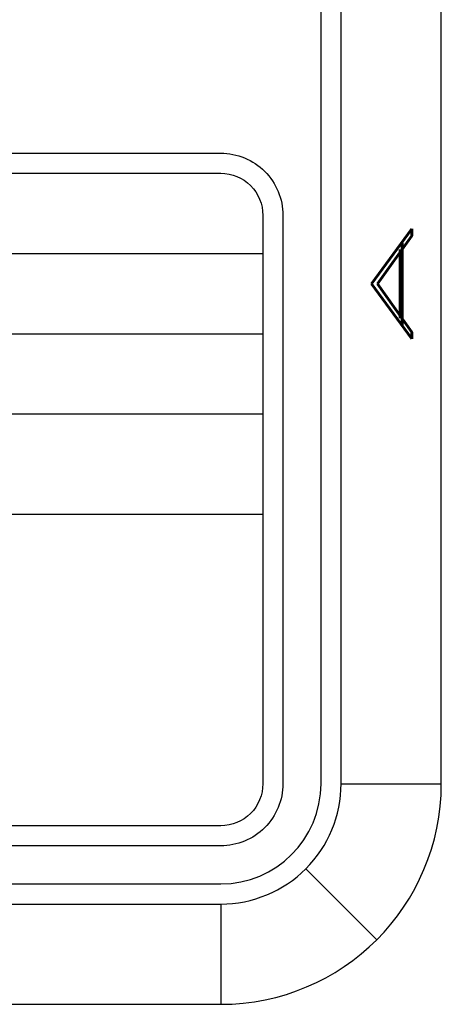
# Model space of a CAD drawing. Header units: inches. Extents: x 1802 to 2468, y -253 to -72.
# Tile 231 of 256: x 2102.45 to 2103.5, y -207.65 to -205.19. Entities that reach past the tile are written whole.
import ezdxf
from ezdxf.enums import TextEntityAlignment as Align

# ---------------------------------------------------------------- set-up
doc = ezdxf.new("R2010")
doc.units = ezdxf.units.IN
doc.header["$LTSCALE"] = 0.5
doc.header["$MEASUREMENT"] = 0
doc.layers.add('SID-M-D', color=42, linetype='Continuous')
doc.layers.add('SID-M-S', color=105, linetype='Continuous')
doc.styles.add('PTI', font='romand.shx', dxfattribs={"oblique": 10})
doc.styles.add('R', font='ROMAND.SHX')

# ---------------------------------------------------------------- blocks, each defined once
blk = doc.blocks.new('*U9')
at = {"layer": 'SID-M-S'}
for p, q in [((0.2499999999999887, 6.661338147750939e-16), (0.2499999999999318, 21.99999999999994)), ((0.3, 6.661338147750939e-16), (0.299999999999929, 21.99999999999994)), ((0.55, 6.661338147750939e-16), (0.549999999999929, 21.99999999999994)), ((0.3, 6.661338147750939e-16), (0.55, 6.661338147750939e-16)), ((0.2121320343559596, -0.2121320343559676), (0.3889087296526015, -0.3889087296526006)), ((-34.00000000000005, -0.2500000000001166), (-1.13242748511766e-14, -0.2499999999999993)), ((-34.00000000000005, -0.3000000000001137), (-1.13242748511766e-14, -0.3)), ((-1.13242748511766e-14, -0.3), (2.886579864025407e-15, -0.55)), ((-34.00000000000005, -0.550000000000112), (2.886579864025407e-15, -0.55))]:
    blk.add_line(p, q, dxfattribs=at)
for centre, radius, start, end in [((0, 0), 0.3, 269.9999999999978, 1.272221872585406e-13), ((-1.143529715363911e-14, 6.661338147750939e-16), 0.25, 270, 0), ((1.110223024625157e-15, -1.110223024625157e-15), 0.5499999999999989, 270.0000000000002, 1.850504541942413e-13)]:
    blk.add_arc(centre, radius, start, end, dxfattribs=at)
at = {"layer": 'SID-M-D', "style": 'R', "width": 4}
blk.add_text('A', height=0.09999999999, rotation=90, dxfattribs=at).set_placement((0.4762159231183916, 1.074295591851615))
blk = doc.blocks.new('JM_TITTLE_BOX_SID')
at = {"layer": 'SID-M-S'}
for p, q in [((-6.604933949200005, 1.32165344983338), (0.1049989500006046, 1.32165344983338)), ((-6.604933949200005, 1.121655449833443), (0.1049989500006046, 1.121655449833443)), ((-6.604933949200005, 0.9216574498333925), (0.1049989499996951, 0.9216574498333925)), ((-4.43498749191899, 0.6716599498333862), (0.1049989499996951, 0.6716599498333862))]:
    blk.add_line(p, q, dxfattribs=at)
for points in [[(1.261213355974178e-13, -0.1549984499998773), (-6.499934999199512, -0.1549984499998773, -0.414213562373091), (-6.654933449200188, 1.163513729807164e-13), (-6.654933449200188, 1.416652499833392, -0.4142135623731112), (-6.499934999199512, 1.571650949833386), (1.261213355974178e-13, 1.571650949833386, -0.4142135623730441), (0.1549984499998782, 1.416652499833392), (0.1549984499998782, 1.163513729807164e-13, -0.4142135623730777)], [(1.261213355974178e-13, -0.1049989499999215), (-6.499934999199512, -0.1049989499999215, -0.4142135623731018), (-6.604933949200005, 1.163513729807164e-13), (-6.604933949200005, 1.416652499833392, -0.4142135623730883), (-6.499934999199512, 1.52165144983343), (1.261213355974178e-13, 1.52165144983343, -0.414213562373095), (0.1049989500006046, 1.416652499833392), (0.1049989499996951, 1.163513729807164e-13, -0.414213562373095)]]:
    blk.add_lwpolyline(points, format="xyb", close=True, dxfattribs=at)
at = {"layer": 'SID-M-D', "style": 'PTI', "oblique": 10}
for tag, p in [('DIEDATAINFO', (-2.18746001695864, 1.371591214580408)), ('PARTDESCRIPTION', (-5.966376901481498, 1.169693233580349)), ('00-00-00', (-1.009105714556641, 1.167793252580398)), ('PARTNUMBER', (-5.81595049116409, 0.9696952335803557)), ('REV', (-3.360356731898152, 0.9696952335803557)), ('SCALE', (-2.520436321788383, 0.9677952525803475)), ('SH', (-0.8571950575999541, 0.9677952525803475)), ('SHX', (-0.4057438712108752, 0.9677952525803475)), ('WTD', (-3.839149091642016, 0.7480887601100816)), ('TOOL', (-2.472915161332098, 0.7480887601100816)), ('JOB', (-0.9225366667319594, 0.7480887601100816))]:
    blk.add_attdef(tag, p, '', height=0.09999900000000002, dxfattribs=at)
blk.add_attdef('BUILT', text='', height=0.2499630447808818, dxfattribs=at).set_placement((-2.336101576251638, 0.2076912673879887), align=Align.CENTER)

msp = doc.modelspace()

# ---------------------------------------------------------------- block references
at = {"layer": 'SID-M-D'}
msp.add_blockref('*U9', (2102.947557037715, -207.09684881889), dxfattribs=at)
at = {"layer": 'SID-M-S'}
msp.add_blockref('JM_TITTLE_BOX_SID', (2102.947557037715, -207.0968488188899), dxfattribs=at)

doc.saveas('drawing.dxf')
